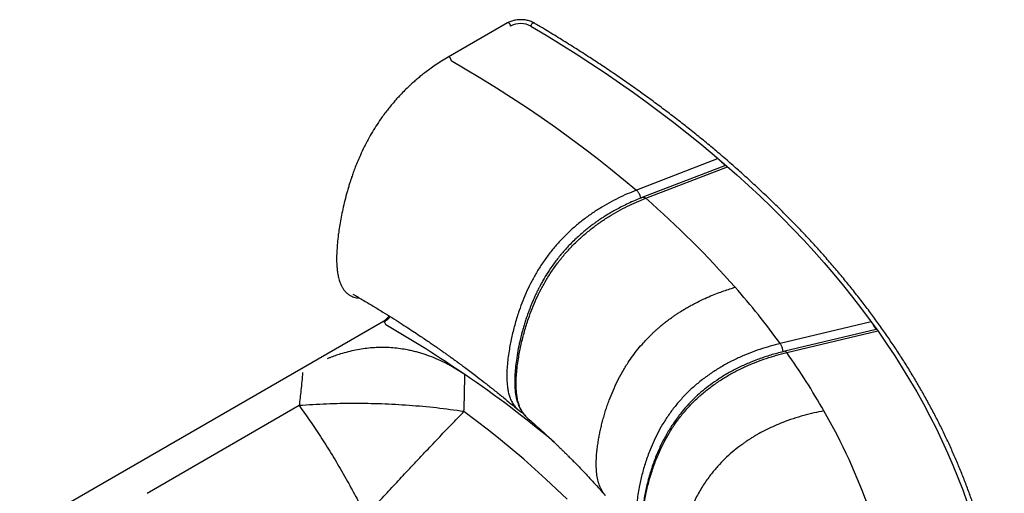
# Paper-space layout '_Isometric' of a CAD drawing. Header units: millimetres. Extents: x -120 to 1058, y -416 to 926.
# Tile 2 of 2: x -112 to 1058, y 364 to 926. Entities that reach past the tile are written whole.
import ezdxf

# ---------------------------------------------------------------- set-up
doc = ezdxf.new("R2010")
doc.units = ezdxf.units.MM

psp = doc.layouts.new('_Isometric')

# ---------------------------------------------------------------- linework, layer by layer
at = {"color": 7, "linetype": 'Continuous', "lineweight": 25}
for p, q in [((467.7, 922.6), (397.1, 881.8)), ((718.2, 761.3), (620.9, 723.8)), ((726.6, 753.2), (628.4, 715.3)), ((632, 714.2), (729.3, 751.7)), ((319.3, 567.5), (-112.1, 318.4)), ((900, 567.3), (791.9, 541.4)), ((902.3, 563.4), (906, 558.3)), ((906, 558.3), (797.3, 532.3)), ((799.6, 530.7), (907.7, 556.6)), ((220, 467.7), (39.5, 363.5)), ((270.3, 390.3), (277.5, 377.7))]:
    psp.add_line(p, q, dxfattribs=at)
at = {"color": 7, "linetype": 'Continuous', "lineweight": 25, "flags": 128}
for points in [[(471.4, 918.8), (471.2, 919.7), (470.9, 920.7), (470.3, 921.5), (469.6, 922.2), (468.9, 922.7), (468.2, 922.8), (467.7, 922.6)], [(495.5, 918.7), (495.7, 919.6), (496, 920.6), (496.6, 921.5), (497.3, 922.1), (498, 922.6), (498.7, 922.7), (499.2, 922.5)], [(495.5, 918.7), (513.7, 907.9), (531.6, 896.9), (549.3, 885.7), (566.7, 874.5), (583.8, 863.1), (600.7, 851.5), (617.3, 839.9), (633.6, 828.1), (649.7, 816.2), (665.5, 804.1), (681, 792), (696.2, 779.7), (711.1, 767.3), (725.7, 754.8), (740.1, 742.2), (754.1, 729.4), (767.9, 716.6), (781.3, 703.6), (794.5, 690.6), (807.3, 677.4), (819.9, 664.2), (832.1, 650.8), (844, 637.4), (855.6, 623.9), (866.9, 610.3), (877.9, 596.6), (888.5, 582.8), (898.8, 568.9), (908.9, 555), (918.5, 540.9), (927.9, 526.8), (936.9, 512.7), (945.6, 498.4), (954, 484.1), (962, 469.8), (969.7, 455.3), (977.1, 440.8), (984.1, 426.3), (990.8, 411.7), (997.1, 397.1), (1003.1, 382.4), (1008.8, 367.6), (1014.1, 352.8)], [(400.7, 878), (417.5, 868.2), (436.1, 857), (454.4, 845.6), (472.4, 834.1), (490.2, 822.4), (507.6, 810.5), (524.7, 798.6), (541.5, 786.4), (558, 774.2), (574.2, 761.8), (590.1, 749.2), (605.7, 736.6), (620.9, 723.8)], [(538.4, 356.6), (526, 368.6), (513.2, 380.5), (500.2, 392.4), (486.9, 404), (473.2, 415.6), (459.3, 427.1), (445.1, 438.4), (430.6, 449.7), (415.9, 460.8)]]:
    psp.add_lwpolyline(points, dxfattribs=at)
at = {"color": 7, "linetype": 'Continuous', "lineweight": 25}
for centre, radius, start, end in [((483.4, 895.8), 26, 62.1099, 117.5478), ((-107.5, -135.4), 1126.3, 41.3314, 48.9627), ((16.2, -24.8), 960.4, 36.1285, 41.2517), ((306.2, 591.6), 28.3, 301.0394, 320.5769), ((319.9, 566.1), 1.51, 54.3824, 114.3071), ((318.4, 563.5), 4.53, 2.1003, 57.8997), ((-439.5, -754.7), 1523, 55.783, 59.9582), ((112.7, 44.5), 841.6, 29.696, 35.2909), ((-318.1, -578.1), 1308.7, 49.9969, 55.8287), ((204.8, 95.9), 736.2, 19.6402, 29.775)]:
    psp.add_arc(centre, radius, start, end, dxfattribs=at)
for points, knots in [([(499.2, 922.5), (498.8, 922.7), (497.8, 923.3), (495.9, 924.2), (493.6, 925), (491.1, 925.6), (488.5, 926.1), (485.8, 926.4), (483.1, 926.4), (480.4, 926.3), (477.7, 926), (475.2, 925.5), (472.7, 924.8), (470.4, 924), (468.8, 923.2), (467.9, 922.7), (467.7, 922.6)], [0, 0, 0, 0, 0.042275, 0.120954, 0.199476, 0.277801, 0.355918, 0.433877, 0.511751, 0.589628, 0.667581, 0.745693, 0.824059, 0.902765, 0.977552, 1, 1, 1, 1]), ([(1058.2, 143), (1058.1, 145.5), (1058, 152.9), (1057.5, 165), (1056.6, 179.3), (1055.3, 193.7), (1053.8, 208), (1052, 222.4), (1049.8, 236.7), (1047.3, 251), (1044.6, 265.2), (1041.4, 279.5), (1038, 293.7), (1034.3, 307.9), (1030.3, 322.1), (1025.9, 336.3), (1021.3, 350.4), (1016.3, 364.5), (1011, 378.5), (1005.4, 392.5), (999.5, 406.5), (993.3, 420.4), (986.8, 434.3), (980, 448.1), (972.9, 461.8), (965.4, 475.6), (957.7, 489.2), (949.7, 502.8), (941.4, 516.4), (932.8, 529.8), (923.9, 543.3), (914.6, 556.6), (905.1, 569.9), (895.4, 583.1), (885.3, 596.2), (874.9, 609.3), (864.2, 622.3), (853.3, 635.2), (842.1, 648), (830.6, 660.8), (818.8, 673.4), (806.7, 686), (794.4, 698.4), (781.8, 710.8), (768.9, 723.1), (755.7, 735.3), (742.3, 747.4), (728.6, 759.4), (714.7, 771.3), (700.5, 783.1), (686, 794.8), (671.3, 806.4), (656.3, 817.8), (641.1, 829.2), (625.6, 840.4), (609.9, 851.6), (593.9, 862.6), (577.7, 873.5), (561.3, 884.2), (544.6, 894.9), (527.7, 905.4), (512.5, 914.6), (503, 920.3), (499.2, 922.5)], [0, 0, 0, 0, 0.0087563, 0.0253554, 0.0419547, 0.0585541, 0.0751538, 0.0917539, 0.1083543, 0.1249553, 0.1415568, 0.1581589, 0.1747617, 0.1913653, 0.2079696, 0.2245747, 0.2411807, 0.2577876, 0.2743954, 0.2910041, 0.3076137, 0.3242243, 0.3408357, 0.3574482, 0.3740615, 0.3906757, 0.4072908, 0.4239068, 0.4405236, 0.4571412, 0.4737595, 0.4903787, 0.5069985, 0.523619, 0.5402401, 0.5568619, 0.5734842, 0.5901071, 0.6067304, 0.6233543, 0.6399785, 0.6566032, 0.6732282, 0.6898536, 0.7064793, 0.7231053, 0.7397315, 0.7563579, 0.7729846, 0.7896114, 0.8062384, 0.8228655, 0.8394927, 0.8561201, 0.8727475, 0.889375, 0.9060025, 0.9226301, 0.9392577, 0.9558852, 0.9725128, 0.9891404, 1, 1, 1, 1]), ([(397.1, 881.8), (394.5, 880.3), (389.3, 877.3), (382.1, 872.5), (375.5, 867.9), (369.8, 863.6), (364.9, 859.8), (360.6, 856.2), (356.5, 852.7), (352.5, 849.1), (347.9, 844.8), (343.1, 839.9), (338.2, 834.8), (334, 830.1), (330.3, 825.7), (326.6, 821.3), (322.8, 816.4), (318, 809.9), (312.7, 802.1), (307.1, 793.2), (302, 784.2), (297.2, 775), (293.1, 766.4), (289.6, 758.4), (286.8, 751.4), (284.4, 745), (282.6, 739.7), (281.2, 735.4), (279.9, 731.4), (278.5, 726.8), (276.5, 720.1), (274.3, 711.5), (271.9, 701.4), (270, 691.9), (268.3, 682.8), (267.1, 674.8), (266.2, 668), (265.6, 662.1), (265.1, 656), (264.7, 649.6), (264.5, 643.1), (264.6, 637), (265, 631.2), (265.7, 625.5), (266.8, 619.7), (268.1, 615.1), (269.6, 611.4), (271, 608.6), (272.8, 605.8), (274.7, 603.4), (276.5, 601.6), (278.1, 600.3), (279.4, 599.4), (280.8, 598.5), (282.7, 597.6), (285.2, 596.7), (287.9, 596), (290.2, 595.7), (291.4, 595.7), (291.7, 595.7)], [0, 0, 0, 0, 0.02849, 0.054763, 0.078448, 0.09928, 0.117069, 0.131876, 0.146644, 0.161828, 0.177431, 0.198081, 0.217215, 0.233858, 0.248063, 0.262434, 0.278629, 0.296674, 0.324091, 0.350896, 0.376917, 0.402902, 0.430152, 0.450082, 0.470389, 0.488498, 0.503799, 0.513915, 0.524718, 0.537346, 0.551758, 0.581092, 0.609615, 0.636617, 0.662469, 0.687745, 0.705227, 0.722198, 0.739721, 0.7594, 0.779856, 0.798958, 0.816323, 0.835849, 0.855433, 0.875814, 0.88677, 0.898589, 0.91131, 0.92423, 0.934806, 0.942807, 0.947897, 0.954559, 0.962959, 0.973137, 0.986289, 0.99632, 1, 1, 1, 1]), ([(400.7, 878), (400.7, 878.4), (400.6, 879), (400.1, 880.1), (399.4, 881.1), (398.6, 881.8), (397.8, 882), (397.3, 882), (397.1, 881.8), (397.1, 881.8)], [0, 0, 0, 0, 0.166648, 0.333297, 0.499945, 0.666593, 0.833241, 0.99989, 1, 1, 1, 1]), ([(721.9, 757.2), (722.3, 756.9), (723.9, 755.6), (725.4, 754.2), (726.6, 753.2)], [0, 0, 0, 0, 0.2248409, 1, 1, 1, 1]), ([(725.8, 752.9), (725.7, 753.1), (725.6, 753.5), (725.5, 754), (725.5, 754.1)], [0, 0, 0, 0, 0.6136, 1, 1, 1, 1]), ([(620.9, 723.8), (617.2, 722.3), (609.9, 719.4), (599, 714.3), (588.1, 708.6), (577.2, 702.2), (566.5, 695.2), (556, 687.4), (545.8, 678.9), (536, 669.7), (526.7, 659.8), (518, 649.4), (510, 638.5), (502.8, 627.2), (496.4, 615.7), (490.7, 604.1), (485.8, 592.5), (481, 579.6), (476.6, 565.4), (472.8, 550.1), (470.1, 537), (468.5, 526), (467.4, 517), (466.9, 508.1), (466.8, 499.2), (467.3, 491.6), (468.3, 485.3), (469.6, 480.1), (471.3, 475.1), (473.6, 470.5), (476.5, 466.3), (478.9, 464.1), (480.1, 463)], [0, 0, 0, 0, 0.036193, 0.072488, 0.108973, 0.145644, 0.182462, 0.219411, 0.256482, 0.293675, 0.330945, 0.368258, 0.40555, 0.44275, 0.479789, 0.516623, 0.55323, 0.589625, 0.637911, 0.68605, 0.734161, 0.763105, 0.792182, 0.821494, 0.851155, 0.881294, 0.900449, 0.919907, 0.939702, 0.959858, 0.980377, 1, 1, 1, 1]), ([(628.4, 715.3), (625.4, 714.1), (619.6, 711.8), (611.3, 708.1), (603.9, 704.5), (597.3, 701), (591.5, 697.7), (586.5, 694.8), (582.3, 692.2), (579, 690), (576.4, 688.3), (574.6, 687), (573.3, 686), (572, 685.2), (570.5, 684.1), (568.7, 682.8), (566.7, 681.2), (564.3, 679.4), (561.1, 676.9), (556.9, 673.4), (551.8, 668.8), (546.4, 663.8), (539.7, 657), (532.2, 648.7), (524.2, 638.7), (517.2, 628.7), (512.1, 620.5), (508.6, 614.4), (506.5, 610.5), (504.9, 607.4), (503.7, 605), (502.7, 603.1), (501.9, 601.3), (500.9, 599.1), (499.5, 596.2), (497.9, 592.5), (496, 588), (494, 582.8), (492, 577.4), (490, 571.8), (488.3, 566.3), (486.6, 560.8), (484.5, 553.4), (482.2, 544), (479.9, 532.7), (478.2, 522.1), (477, 512.1), (476.3, 502.6), (476.2, 493.1), (476.7, 485.3), (477.6, 479.2), (478.6, 474.9), (479.7, 471.1), (480.9, 467.8), (482.5, 464.4), (484.1, 461.5), (485.8, 459.1), (487.3, 457.2), (488.9, 455.4), (490.2, 454.2), (490.8, 453.6)], [0, 0, 0, 0, 0.030253, 0.057844, 0.082796, 0.105113, 0.124766, 0.141734, 0.156004, 0.16757, 0.176424, 0.1828, 0.186576, 0.190778, 0.196034, 0.202344, 0.20971, 0.218133, 0.227615, 0.244657, 0.26433, 0.285696, 0.30671, 0.343812, 0.379479, 0.413666, 0.446348, 0.461232, 0.473757, 0.483929, 0.491752, 0.497233, 0.502181, 0.509033, 0.517798, 0.529879, 0.544345, 0.561151, 0.578734, 0.596242, 0.613683, 0.63106, 0.64838, 0.684485, 0.720389, 0.756146, 0.786672, 0.817482, 0.848705, 0.880507, 0.896694, 0.91277, 0.926917, 0.938825, 0.951586, 0.967481, 0.976149, 0.984423, 0.992352, 1, 1, 1, 1]), ([(490.8, 453.7), (489.8, 454.7), (487.4, 456.9), (484.7, 461), (482.3, 465.6), (480.6, 470.6), (479.4, 475.7), (478.4, 482.1), (477.8, 489.7), (477.9, 498.5), (478.5, 507.5), (479.5, 516.4), (481.2, 527.5), (483.8, 540.6), (487.7, 555.9), (492.1, 570), (496.9, 582.9), (501.8, 594.5), (507.5, 606.2), (513.9, 617.6), (521.1, 628.9), (529.1, 639.8), (537.7, 650.2), (547, 660.1), (556.8, 669.3), (567.1, 677.8), (577.6, 685.6), (588.3, 692.7), (599.2, 699), (610.1, 704.7), (621.1, 709.8), (628.4, 712.7), (632, 714.2)], [0, 0, 0, 0, 0.018086, 0.038632, 0.05882, 0.078649, 0.098137, 0.117325, 0.147511, 0.177214, 0.206572, 0.235697, 0.264682, 0.312873, 0.361084, 0.409448, 0.445901, 0.482565, 0.519457, 0.556554, 0.593812, 0.631164, 0.668535, 0.705863, 0.743115, 0.780244, 0.817251, 0.854127, 0.890855, 0.927399, 0.96375, 1, 1, 1, 1]), ([(620.9, 723.8), (621.3, 723.4), (622, 722.7), (623, 721.3), (624, 719.7), (624.8, 718), (625.5, 716.2), (625.9, 714.9), (626, 714.3)], [0, 0, 0, 0, 0.167626, 0.335251, 0.502877, 0.670503, 0.838128, 1, 1, 1, 1]), ([(628.4, 715.3), (628.6, 715.3), (629, 715.5), (629.9, 715.4), (630.9, 715), (631.6, 714.4), (632, 714.2)], [0, 0, 0, 0, 0.162808, 0.441872, 0.720936, 1, 1, 1, 1]), ([(284, 600.2), (287.8, 598), (295.8, 593.3), (307.7, 586.2), (319.3, 579.1), (330, 572.5), (339.8, 566.2), (348.8, 560.4), (357, 555.1), (364.1, 550.3), (370.3, 546.2), (375.6, 542.6), (380.3, 539.4), (384.4, 536.5), (388.2, 533.8), (391.9, 531.2), (395.5, 528.7), (398.3, 526.7), (400.6, 525.1), (402.7, 523.5), (405.2, 521.7), (408.2, 519.5), (412.1, 516.7), (417, 513.1), (423, 508.6), (430.3, 503), (439, 496.3), (449, 488.5), (459.5, 480.1), (469.9, 471.5), (476.7, 465.7), (480, 463)], [0, 0, 0, 0, 0.052535, 0.110727, 0.165259, 0.216133, 0.263352, 0.306915, 0.346825, 0.383082, 0.412466, 0.43892, 0.462443, 0.483037, 0.500887, 0.521663, 0.539714, 0.555038, 0.564908, 0.575371, 0.588377, 0.603927, 0.62202, 0.649558, 0.681456, 0.71674, 0.767992, 0.82284, 0.881281, 0.943315, 1, 1, 1, 1]), ([(584.1, 360.9), (583.3, 361.7), (581.1, 364.3), (578.3, 369.4), (575.8, 376), (574.2, 383.3), (573.3, 391), (573.1, 398.7), (573.3, 406.2), (573.9, 413.2), (574.7, 420), (575.7, 426.2), (576.7, 432.1), (577.9, 437.7), (579.2, 443.5), (580.7, 449.5), (582.4, 455.6), (584.2, 461.8), (586.3, 468), (589.1, 475.9), (593, 485.5), (598.2, 496.8), (604.1, 507.9), (610.3, 518), (616.5, 527), (622.6, 534.9), (629.9, 543.4), (635.8, 549.5), (639.8, 553.4), (641, 554.5), (642.1, 555.6), (643.3, 556.6), (644.4, 557.7), (645.6, 558.7), (647.3, 560.2), (649.8, 562.4), (653.4, 565.3), (657.7, 568.7), (661.9, 571.8), (665.9, 574.6), (669.4, 577), (673.2, 579.4), (677.3, 582), (681.6, 584.5), (686.2, 587.1), (692.5, 590.4), (700.1, 594.2), (708.9, 598.1), (717.1, 601.3), (724.7, 604.1), (731.7, 606.4), (736.1, 607.8), (738.3, 608.4)], [0, 0, 0, 0, 0.013439, 0.039236, 0.065661, 0.092785, 0.120484, 0.147827, 0.1731, 0.196624, 0.218177, 0.240611, 0.258372, 0.276819, 0.295853, 0.315377, 0.335302, 0.355543, 0.376021, 0.396662, 0.433032, 0.470176, 0.507634, 0.545036, 0.57305, 0.601279, 0.62988, 0.668386, 0.672747, 0.677111, 0.681479, 0.68585, 0.690221, 0.694594, 0.698967, 0.709505, 0.722425, 0.73773, 0.75543, 0.766629, 0.778623, 0.791427, 0.80503, 0.819397, 0.83448, 0.850215, 0.880175, 0.908096, 0.93401, 0.957942, 0.979925, 1, 1, 1, 1]), ([(327, 574.3), (326.9, 574.1), (326.2, 573.2), (324.9, 571.8), (323.1, 570.2), (321.4, 568.8), (320.1, 567.9), (319.4, 567.6), (319.3, 567.5)], [0, 0, 0, 0, 0.070199, 0.296404, 0.521822, 0.746262, 0.957761, 1, 1, 1, 1]), ([(791.9, 541.4), (787.9, 540.4), (779.8, 538.4), (767.6, 534.6), (755.5, 530.2), (743.4, 525.2), (731.5, 519.4), (719.8, 512.8), (708.5, 505.6), (697.6, 497.5), (687.2, 488.8), (677.6, 479.4), (668.7, 469.4), (660.7, 459), (653.6, 448.3), (647.3, 437.4), (641.8, 426.3), (636.5, 414), (631.6, 400.4), (627.3, 385.6), (624.4, 372.8), (622.6, 362), (621.4, 353.1), (620.8, 344.3), (620.7, 335.4), (621.3, 327.8), (622.4, 321.3), (623.8, 316), (625.7, 310.8), (627.8, 306.5), (629.6, 304.2), (630.2, 303.4)], [0, 0, 0, 0, 0.037272, 0.074655, 0.112212, 0.149945, 0.18784, 0.225884, 0.264042, 0.302316, 0.34069, 0.379111, 0.417511, 0.455813, 0.493935, 0.531834, 0.569501, 0.60699, 0.656729, 0.706271, 0.755775, 0.785569, 0.815519, 0.845708, 0.87624, 0.907259, 0.926979, 0.947009, 0.967394, 0.988146, 1, 1, 1, 1]), ([(795.4, 531.8), (795.3, 532.3), (795.1, 533.5), (794.7, 535.3), (794.1, 537.1), (793.4, 538.8), (792.7, 540.3), (792.2, 541), (791.9, 541.4)], [0, 0, 0, 0, 0.1394194, 0.3115355, 0.4836516, 0.6557677, 0.8278839, 1, 1, 1, 1]), ([(416.9, 504.7), (413.5, 506.9), (406.9, 511.2), (396.5, 517.1), (385.9, 522.2), (377, 525.9), (369.9, 528.4), (364.7, 530.1), (359.5, 531.5), (354.3, 532.8), (347.9, 534.2), (340.4, 535.4), (331.6, 536.4), (322.8, 536.9), (313.9, 536.9), (304.9, 536.3), (296, 535.3), (287, 533.8), (278.1, 531.7), (270, 529.4), (262.8, 527.1), (257.5, 525.1), (254.3, 523.8), (253.2, 523.4)], [0, 0, 0, 0, 0.082273, 0.159991, 0.233533, 0.303346, 0.335636, 0.367164, 0.397999, 0.428214, 0.457889, 0.506362, 0.55397, 0.601142, 0.648506, 0.696231, 0.744757, 0.794506, 0.845866, 0.899195, 0.938279, 0.978635, 1, 1, 1, 1]), ([(797.3, 532.3), (792.3, 531), (782.5, 528.6), (768.3, 523.9), (754.7, 518.6), (741.9, 512.8), (730, 506.5), (719, 499.7), (708.9, 492.7), (699.8, 485.6), (691.7, 478.4), (684.5, 471.3), (678.2, 464.4), (672.8, 457.8), (668.1, 451.5), (664.1, 445.7), (660.4, 440), (657, 434.2), (653.6, 428.1), (650.4, 421.8), (647.3, 415.1), (644.4, 408.2), (641.6, 401), (639, 393.5), (636.6, 385.7), (634.4, 377.7), (632.5, 369.8), (630.9, 362.1), (629.6, 354.5), (628.5, 346.9), (627.9, 339.6), (627.7, 334.6), (627.6, 331.5), (627.6, 329.8), (627.7, 327.8), (627.8, 325.2), (628, 322), (628.4, 318.2), (629, 314.1), (629.9, 309.9), (631.1, 305.7), (632.6, 301.7), (634.1, 298.4), (635.2, 296.6), (635.5, 296.2)], [0, 0, 0, 0, 0.046761, 0.091666, 0.134761, 0.175999, 0.21536, 0.252791, 0.288268, 0.321791, 0.35332, 0.382825, 0.410287, 0.435694, 0.459024, 0.480259, 0.499413, 0.520682, 0.541899, 0.563979, 0.586906, 0.610668, 0.63527, 0.660725, 0.687041, 0.714222, 0.741906, 0.767856, 0.79172, 0.820318, 0.845234, 0.866629, 0.872414, 0.877906, 0.88409, 0.893078, 0.904985, 0.917192, 0.931543, 0.948115, 0.962063, 0.977383, 0.994125, 1, 1, 1, 1]), ([(637.4, 293.3), (636.9, 294), (635.3, 296.1), (633.3, 300.2), (631.4, 305.3), (630, 310.7), (628.9, 317.2), (628.3, 324.8), (628.4, 333.7), (629, 342.5), (630.2, 351.4), (632, 362.2), (634.9, 375), (639.3, 389.8), (644.1, 403.4), (649.4, 415.7), (654.9, 426.8), (661.2, 437.7), (668.3, 448.4), (676.4, 458.8), (685.2, 468.8), (694.9, 478.2), (705.2, 486.9), (716.1, 494.9), (727.4, 502.2), (739.1, 508.7), (751, 514.5), (763.1, 519.5), (775.3, 523.9), (787.4, 527.7), (795.5, 529.7), (799.6, 530.7)], [0, 0, 0, 0, 0.009396, 0.030202, 0.050636, 0.070711, 0.090486, 0.12158, 0.152188, 0.182452, 0.212478, 0.242346, 0.291973, 0.341642, 0.391487, 0.42907, 0.466867, 0.504849, 0.54304, 0.581449, 0.619947, 0.658457, 0.696929, 0.735299, 0.773552, 0.811692, 0.849681, 0.887508, 0.925159, 0.962635, 1, 1, 1, 1]), ([(799.6, 530.7), (799.3, 531.1), (798.8, 531.7), (798.1, 532.2), (797.6, 532.4), (797.3, 532.3), (797.3, 532.3)], [0, 0, 0, 0, 0.300571, 0.601141, 0.901712, 1, 1, 1, 1]), ([(224.2, 507.1), (223.6, 500.1), (222.4, 487), (220.8, 473.8), (220, 467.7)], [0, 0, 0, 0, 0.536463, 1, 1, 1, 1]), ([(415.9, 460.8), (416.2, 468.1), (416.7, 482.7), (416.8, 497.3), (416.9, 504.7)], [0, 0, 0, 0, 0.497392, 1, 1, 1, 1]), ([(415.9, 460.8), (405, 462.2), (383.4, 465.2), (350.7, 468.1), (318, 469.9), (285.2, 470.5), (252.6, 469.9), (230.9, 468.4), (220, 467.7)], [0, 0, 0, 0, 0.166666, 0.333333, 0.5, 0.666667, 0.833334, 1, 1, 1, 1]), ([(220, 467.7), (224.3, 461.8), (232.9, 450), (245.5, 431), (258.1, 411.2), (266.3, 397.3), (270.3, 390.3)], [0, 0, 0, 0, 0.248979, 0.499407, 0.751294, 1, 1, 1, 1]), ([(369.2, 411.9), (374.5, 417.6), (385.2, 428.9), (400.8, 445.1), (410.8, 455.5), (415.9, 460.8)], [0, 0, 0, 0, 0.331165, 0.664514, 1, 1, 1, 1]), ([(480, 463), (481.3, 461.9), (483.2, 460.4), (485.3, 459.4), (485.9, 459)], [0, 0, 0, 0, 0.70044, 1, 1, 1, 1]), ([(843.7, 461.5), (839.8, 460.7), (831.8, 459.1), (819.7, 456), (807.2, 452.3), (795.7, 448.2), (785.2, 443.8), (775.8, 439.4), (768.5, 435.6), (763.1, 432.5), (759.6, 430.4), (756.1, 428.2), (752.7, 426), (749.3, 423.7), (744, 419.9), (736.8, 414.3), (727.9, 406.5), (719.3, 397.8), (712.3, 389.7), (706.7, 382.4), (702.4, 376.3), (698.3, 369.8), (694.3, 363), (690.6, 356), (687.1, 348.8), (683.3, 340), (679.4, 329.6), (675.6, 317.9), (672.6, 306.5), (670.5, 296.8), (669.2, 288.7), (668.3, 281.9), (667.7, 274.7), (667.4, 267), (667.7, 259), (668.7, 251.2), (670.5, 243.9), (672.5, 238.4), (674.3, 235.5), (674.8, 234.7)], [0, 0, 0, 0, 0.03561, 0.072538, 0.110569, 0.14954, 0.179214, 0.209224, 0.239228, 0.250985, 0.262733, 0.274474, 0.286214, 0.297957, 0.309708, 0.342728, 0.37745, 0.413509, 0.451072, 0.473341, 0.496276, 0.51995, 0.544372, 0.56941, 0.594903, 0.620748, 0.661843, 0.702515, 0.742066, 0.779666, 0.803184, 0.825823, 0.85068, 0.878072, 0.90682, 0.935248, 0.962886, 0.989625, 1, 1, 1, 1]), ([(490.8, 453.6), (492.9, 451.8), (497.4, 447.9), (503.9, 442), (510.3, 436.2), (515.6, 431.3), (519.9, 427.2), (523.3, 424), (526.3, 421.2), (528.8, 418.7), (530.8, 416.8), (532.2, 415.5), (533.2, 414.4), (534.3, 413.4), (535.7, 412), (537.7, 410), (540.5, 407.3), (544, 403.7), (548.2, 399.5), (552.9, 394.6), (558.3, 389.1), (564.1, 382.8), (570.5, 375.9), (577.3, 368.5), (581.8, 363.4), (584, 360.8)], [0, 0, 0, 0, 0.0617014, 0.1298014, 0.1937089, 0.2534254, 0.2909088, 0.3265144, 0.3581218, 0.3842465, 0.4048892, 0.4200506, 0.4283334, 0.4392176, 0.4540537, 0.4728416, 0.5040383, 0.542258, 0.587499, 0.6397594, 0.6990369, 0.765329, 0.8386328, 0.9189455, 1, 1, 1, 1]), ([(345.4, 386.6), (349.4, 390.9), (357.5, 399.5), (365.3, 407.8), (369.2, 411.9)], [0, 0, 0, 0, 0.499039, 1, 1, 1, 1]), ([(299.2, 336.8), (304.4, 342.4), (314.9, 353.8), (330.3, 370.4), (340.4, 381.2), (345.4, 386.6)], [0, 0, 0, 0, 0.331725, 0.665073, 1, 1, 1, 1]), ([(277.5, 377.7), (281.2, 371), (288.5, 357.7), (295.6, 343.8), (299.2, 336.8)], [0, 0, 0, 0, 0.498889, 1, 1, 1, 1])]:
    psp.add_open_spline(points, degree=3, knots=knots, dxfattribs=at)

doc.saveas('drawing.dxf')
